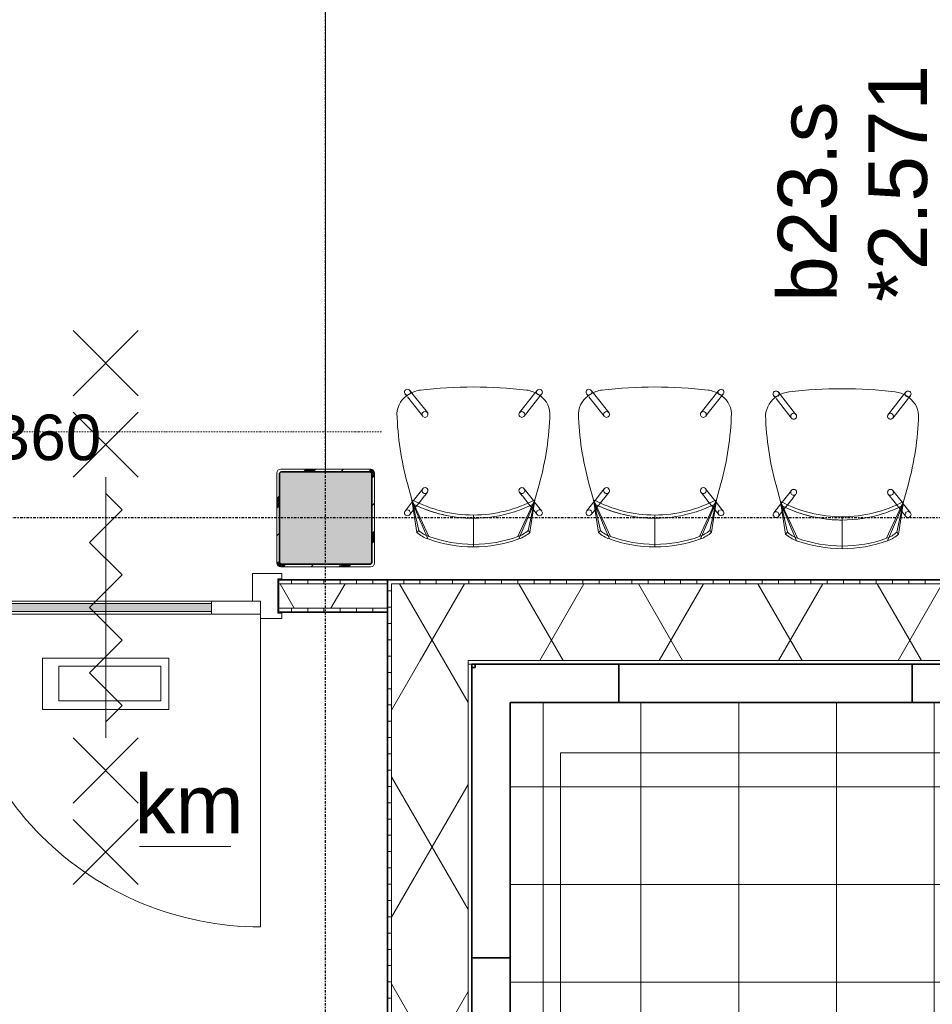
# Model space of a CAD drawing. Header units: millimetres. Extents: x -80560 to 110805, y -11020 to 52719.
# Tile 164 of 182: x 77156 to 79957, y 21107 to 24129. Entities that reach past the tile are written whole.
import ezdxf

# ---------------------------------------------------------------- set-up
doc = ezdxf.new("R2010")
doc.units = ezdxf.units.MM
for name, pattern in [('CENTER2', [20, 8, -4, 4, -4]), ('DASHDOT2', [8, 4, -2, 0, -2]), ('DASHED2', [6, 4, -2]), ('DASHED2-1', [3, 2, -1])]:
    doc.linetypes.add(name, pattern=pattern)
for name, color, linetype, lineweight in [('A-ANNO-NOTE', 131, 'Continuous', 18), ('A-AREA', 32, 'DASHED2', 18), ('A-DETL', 90, 'Continuous', 18), ('A-DETL-GENF', 92, 'Continuous', 18), ('A-DOOR', 31, 'Continuous', 18), ('A-FLOR-OVHD', 1, 'DASHED2-1', 18), ('A-FLOR-PATT', 8, 'Continuous', 18), ('A-GLAZ', 151, 'Continuous', 18), ('A-GLAZ-IDEN', 152, 'Continuous', 18), ('A-WALL', 113, 'Continuous', 35), ('A-WALL-PATT', 111, 'Continuous', 35), ('G-ANNO-TEXT', 231, 'Continuous', 9), ('I-FURN', 30, 'Continuous', 18), ('I-WALL', 2, 'Continuous', 18), ('S-COLS', 52, 'Continuous', 18), ('S-GRID', 1, 'Continuous', 9)]:
    doc.layers.add(name, color=color, linetype=linetype, lineweight=lineweight)
doc.styles.add('Arial', font='arial.ttf', dxfattribs={"height": 180})
doc.styles.add('Arial_1', font='arial.ttf', dxfattribs={"height": 140})
pattern_1 = [(60, (24894.82, 0), (-274.963, 158.75), []), (120, (24894.82, 0), (-274.963, -158.75), [])]
pattern_2 = [(270, (77089.57, 22410.5), (50, 2e-13), [])]

# ---------------------------------------------------------------- blocks, each defined once
blk = doc.blocks.new('19112_SW_LeonardoCollege_R2020_rvt-1-DO_02 tweede verdieping')
at = {"layer": 'S-COLS', "lineweight": 5}
h = blk.add_hatch(dxfattribs=at)
h.set_pattern_fill('FP_164', color=256, style=0, pattern_type=2)
h.set_pattern_definition([(45, (0, 0), (-99.99975, 99.99975), []), (45, (85, 0), (-99.99975, 99.99975), []), (45, (90, 0), (-99.99975, 99.99975), []), (45, (95, 0), (-99.99975, 99.99975), []), (45, (100, 0), (-99.99975, 99.99975), []), (45, (105, 0), (-99.99975, 99.99975), []), (45, (110, 0), (-99.99975, 99.99975), []), (45, (115, 0), (-99.99975, 99.99975), [])])
h.paths.add_polyline_path([(53109.4, 22450), (53338, 22450), (53346.5, 22453.5), (53350, 22462), (53350, 22738), (53346.5, 22746.5), (53338, 22750), (53062, 22750), (53053.5, 22746.5), (53050, 22738), (53050, 22462), (53053.5, 22453.5), (53062, 22450)], flags=0)
h.paths.add_polyline_path([(53334, 22458), (53066, 22458), (53060.3, 22460.3), (53058, 22466), (53058, 22734), (53060.3, 22739.7), (53066, 22742), (53334, 22742), (53339.7, 22739.7), (53342, 22734), (53342, 22466), (53339.7, 22460.3)], flags=0)
blk.add_hatch(color=256, dxfattribs=at).paths.add_polyline_path([(53334, 22458), (53339.7, 22460.3), (53342, 22466), (53342, 22734), (53339.7, 22739.7), (53334, 22742), (53066, 22742), (53060.3, 22739.7), (53058, 22734), (53058, 22466), (53060.3, 22460.3), (53066, 22458), (53109.4, 22458)], flags=0)
at = {"layer": 'S-COLS'}
for p, q in [((53050, 22738), (53050, 22462)), ((53058, 22466), (53058, 22734)), ((53338, 22750), (53062, 22750)), ((53066, 22742), (53334, 22742)), ((53342, 22734), (53342, 22466)), ((53350, 22462), (53350, 22738)), ((53334, 22458), (53066, 22458)), ((53062, 22450), (53338, 22450))]:
    blk.add_line(p, q, dxfattribs=at)
at = {"layer": 'S-COLS', "lineweight": 35}
for p, q in [((53058, 22734), (53058, 22466)), ((53334, 22742), (53066, 22742)), ((53342, 22466), (53342, 22734)), ((53066, 22458), (53334, 22458))]:
    blk.add_line(p, q, dxfattribs=at)
at = {"layer": 'S-COLS'}
for centre, radius, start, end in [((53062, 22738), 12, 90, 180), ((53066, 22734), 8, 90, 180), ((53334, 22734), 8, 0, 90), ((53338, 22738), 12, 0, 90), ((53062, 22462), 12, 180, 270), ((53066, 22466), 8, 180, 270), ((53334, 22466), 8, 270, 0), ((53338, 22462), 12, 270, 0)]:
    blk.add_arc(centre, radius, start, end, dxfattribs=at)
at = {"layer": 'S-COLS', "lineweight": 35}
for centre, start, end in [((53066, 22734), 90, 180), ((53334, 22734), 0, 90), ((53066, 22466), 180, 270), ((53334, 22466), 270, 0)]:
    blk.add_arc(centre, 8, start, end, dxfattribs=at)
blk = doc.blocks.new('32_n3o_deur_dubbel - 90x139_25_K_930x2_2410x2030_60zs_glasdeur _kleefmagneet_-34331232-DO_02 tweede verdieping')
at = {"layer": 'A-GLAZ'}
for p, q in [((-950, 69.5), (-1015, 69.5)), ((-1015, 69.5), (-1015, 52.5)), ((-950, 55.5), (-950, 69.5)), ((1015, 69.5), (950, 69.5)), ((950, 69.5), (950, 55.5)), ((1015, 52.5), (1015, 69.5)), ((-1015, 52.5), (-1003, 52.5)), ((-1003, 52.5), (-1003, -52.5)), ((1003, -52.5), (1003, 52.5)), ((1003, 52.5), (1015, 52.5)), ((-925, -69.5), (-925, 15.5)), ((925, 15.5), (925, -69.5)), ((-1003, -52.5), (-1015, -52.5)), ((-1015, -52.5), (-1015, -69.5)), ((1015, -52.5), (1003, -52.5)), ((1015, -69.5), (1015, -52.5)), ((-1015, -69.5), (-925, -69.5)), ((925, -69.5), (1015, -69.5))]:
    blk.add_line(p, q, dxfattribs=at)
blk = doc.blocks.new('30_n3o_deur_glasstrook - 40mm_draai_60min_zs_RS-33400324-DO_02 tweede verdieping')
at = {"layer": 'A-DOOR'}
blk.add_hatch(color=256, dxfattribs=at).paths.add_polyline_path([(-160, 32), (-800, 32), (-800, 8), (-160, 8)], flags=0)
for p, q in [((-668.8, 175), (-668.8, 333.3)), ((-668.8, 333.3), (-281.2, 333.3)), ((-281.2, 333.3), (-281.2, 175)), ((-643.8, 200), (-643.8, 306.7)), ((-643.8, 306.7), (-331.2, 306.7)), ((-331.2, 306.7), (-331.2, 200)), ((-331.2, 200), (-643.8, 200)), ((-281.2, 175), (-668.8, 175)), ((-800, 40), (-950, 40)), ((-950, 40), (-950, 0)), ((-800, 0), (-800, 40)), ((-800, 40), (-160, 40)), ((-160, 32), (-800, 32)), ((-800, 32), (-800, 8)), ((0, 40), (-160, 40)), ((-160, 40), (-160, 0)), ((-160, 8), (-160, 32)), ((0, 0), (0, 40)), ((-950, 0), (-800, 0)), ((-800, 8), (-160, 8)), ((-160, 0), (-800, 0)), ((-160, 0), (0, 0))]:
    blk.add_line(p, q, dxfattribs=at)
blk = doc.blocks.new('00_n3o_symbool_swingangle - std-33400336-DO_02 tweede verdieping')
at = {"layer": 'A-DOOR'}
blk.add_line((-415, 10), (-415, 960), dxfattribs=at)
blk.add_arc((-415, 10), 950, 360, 90, dxfattribs=at)
blk = doc.blocks.new('82_EHA_Onderwijs stoel - 1200x600 mm-30219646-DO_02 tweede verdieping')
at = {"layer": 'I-FURN'}
for p, q in [((-5854.9, 11188.7), (-5861.1, 11193.2)), ((-5801.4, 11149.4), (-5854, 11188)), ((-5536, 11183.9), (-5586.6, 11195.9)), ((-5586.6, 11195.9), (-5536, 11183.9)), ((-5421.4, 11135.8), (-5536, 11183.9)), ((-5441.1, 11166.3), (-5536, 11183.9)), ((-5536, 11183.9), (-5522.8, 11180.8)), ((-5435.7, 11172.1), (-5536, 11183.9)), ((-5522.8, 11180.8), (-5536, 11183.9)), ((-5536, 11183.9), (-5528.9, 11182.2)), ((-5531.7, 11180.8), (-5533.7, 11179.1)), ((-5502.2, 11205.9), (-5529, 11183.1)), ((-5528.9, 11182.2), (-5522.8, 11180.8)), ((-5522.8, 11180.8), (-5413.9, 11138.8)), ((-5504.6, 11180.2), (-5490.5, 11192.2)), ((-5871.7, 11178.7), (-5863.8, 11172.9)), ((-5862.9, 11172.2), (-5812.1, 11134.9)), ((-5558.6, 11158), (-5568.6, 11149.5)), ((-5533.7, 11179.1), (-5558.6, 11158)), ((-5546.3, 11144.9), (-5525.8, 11162.2)), ((-5525.8, 11162.2), (-5517.6, 11169.2)), ((-5516.6, 11170), (-5504.6, 11180.2)), ((-5435.7, 11172.1), (-5441.1, 11166.3)), ((-5812.1, 11134.9), (-5801.5, 11127.2)), ((-5790.8, 11141.7), (-5801.4, 11149.4)), ((-5557, 11135.8), (-5547, 11144.3)), ((-5392.4, 11000), (-5482.4, 10996.8)), ((-5384.4, 11000.3), (-5472.4, 10997.2)), ((-5536.4, 10845.2), (-5547, 10852.9)), ((-5522.7, 10806.4), (-5411.7, 10862.4)), ((-5404.1, 10860), (-5509.7, 10810.4)), ((-5801.5, 10835.8), (-5849.6, 10795)), ((-5837.8, 10781.4), (-5789.8, 10822.1)), ((-5791.5, 10844.3), (-5801.5, 10835.8)), ((-5789.8, 10822.1), (-5779.8, 10830.6)), ((-5557.6, 10838.4), (-5547, 10830.7)), ((-5547, 10830.7), (-5520.8, 10811.4)), ((-5514, 10828.8), (-5535.7, 10844.6)), ((-5429, 10831), (-5522.7, 10806.4)), ((-5522.7, 10806.4), (-5423.2, 10825.5)), ((-5505.4, 10822.4), (-5514, 10828.8)), ((-5491.7, 10812.4), (-5505.4, 10822.4)), ((-5429, 10831), (-5423.2, 10825.5)), ((-5850.4, 10794.3), (-5857.9, 10787.9)), ((-5572.3, 10790.9), (-5522.7, 10806.4)), ((-5522.7, 10806.4), (-5572.3, 10790.9)), ((-5509.7, 10810.4), (-5522.7, 10806.4)), ((-5522.7, 10806.4), (-5509.7, 10810.4)), ((-5513.2, 10809.4), (-5522.7, 10806.4)), ((-5520.8, 10811.4), (-5518.3, 10809.6)), ((-5515.8, 10807.7), (-5487.4, 10786.9)), ((-5509.7, 10810.4), (-5513.2, 10809.4)), ((-5476.7, 10801.4), (-5491.7, 10812.4)), ((-5846.3, 10774.2), (-5840.4, 10779.1))]:
    blk.add_line(p, q, dxfattribs=at)
for centre, radius, start, end in [((-5795.5, 11148.2), 72.5, 95.1885, 152.8598), ((-5795.5, 11148.2), 72.5, 95.1885, 152.8598), ((-5796.1, 10311.6), 908.8, 76.6736, 90.3752), ((-5796.1, 10311.6), 908.8, 76.6736, 90.3752), ((-5866.4, 11186), 9, 92.0242, 233.7337), ((-5790, 11139.1), 81.7, 148.9461, 175.1022), ((-5790, 11139.1), 81.7, 148.9461, 175.1022), ((-5866.4, 11186), 9, 32.7552, 92.0242), ((-5866.4, 11186), 9, 322.5662, 332.0242), ((-5866.4, 11186), 9, 21.0014, 32.0242), ((-5866.4, 11186), 9, 343.2677, 17.36), ((-5892.5, 10980.5), 410.4, 2.2826, 29.7146), ((-5496.4, 11199), 9, 166.8445, 205.867), ((-5496.4, 11199), 9, 152.0242, 163.0469), ((-5496.4, 11199), 9, 92.0242, 150.4974), ((-5496.4, 11199), 9, 221.4821, 270.4473), ((-5496.4, 11199), 9, 310.3146, 92.0242), ((-5496.4, 11199), 9, 279.4275, 302.8233), ((-5866.4, 11186), 9, 241.245, 272.0242), ((-5866.4, 11186), 9, 272.2401, 318.3719), ((-5562.8, 11142.7), 9, 92.0242, 272.0242), ((-5562.8, 11142.7), 9, 272.0242, 92.0242), ((-5892.5, 10980.5), 420.4, 19.8763, 28.3112), ((-5892.5, 10980.5), 420.4, 19.8763, 28.3112), ((-5892.5, 10980.5), 420.4, 19.8763, 28.3112), ((-5507.7, 11101.4), 93, 21.7657, 44.2826), ((-5507.7, 11101.4), 101, 21.7657, 44.4999), ((-4568.6, 11034.4), 1307.6, 175.1022, 182.2565), ((-4568.6, 11034.4), 1307.6, 175.1022, 182.2565), ((-5796.2, 11134.4), 9, 92.0242, 272.0242), ((-5796.2, 11134.4), 9, 272.0242, 92.0242), ((-5892.5, 10980.5), 420.4, 2.2764, 19.7287), ((-5892.5, 10980.5), 420.4, 2.2764, 19.7287), ((-5892.5, 10980.5), 420.4, 2.2764, 19.7287), ((-5802.5, 10983.7), 410.4, 2.2826, 21.7657), ((-5802.5, 10983.7), 418.4, 2.2776, 21.7657), ((-5802.7, 10987.4), 410.4, 342.2826, 1.7657), ((-5802.7, 10987.4), 418.4, 342.2826, 1.7707), ((-4568.2, 11023.8), 1307.6, 181.7918, 188.9461), ((-4568.2, 11023.8), 1307.6, 181.7918, 188.9461), ((-5892.6, 10984.2), 410.4, 334.3338, 1.7657), ((-5892.6, 10984.2), 420.4, 335.7399, 1.7719), ((-5892.6, 10984.2), 420.4, 353.4896, 1.7719), ((-5892.6, 10984.2), 420.4, 353.4896, 1.7719), ((-5892.6, 10984.2), 420.4, 335.7399, 353.4837), ((-5892.6, 10984.2), 420.4, 335.7399, 353.4837), ((-5552.3, 10845.7), 9, 92.0242, 272.0242), ((-5552.3, 10845.7), 9, 272.0242, 92.0242), ((-5500.3, 10890.7), 93, 320.0018, 342.2826), ((-5500.3, 10890.7), 101, 319.7657, 342.2826), ((-5779.2, 10833.2), 81.7, 188.9461, 215.1022), ((-5779.2, 10833.2), 81.7, 188.9461, 215.1022), ((-5785.7, 10837.4), 9, 92.0242, 272.0242), ((-5785.7, 10837.4), 9, 272.0242, 92.0242), ((-5852.1, 10781), 9, 130.3146, 272.0242), ((-5852.1, 10781), 9, 99.4275, 122.8233), ((-5852.1, 10781), 9, 45.6764, 90.4473), ((-5843.7, 11658.2), 908.8, 273.6731, 287.3747), ((-5843.7, 11658.2), 908.8, 273.6731, 287.3747), ((-5482, 10794.1), 9, 158.1814, 197.36), ((-5482, 10794.1), 9, 201.0014, 213.6057), ((-5482, 10794.1), 9, 92.2401, 152.0242), ((-5482, 10794.1), 9, 213.6057, 272.0242), ((-5482, 10794.1), 9, 61.245, 92.0242), ((-5482, 10794.1), 9, 272.0242, 53.7337), ((-5852.1, 10781), 9, 272.0242, 330.4427), ((-5784, 10823.7), 72.5, 211.1885, 268.8598), ((-5784, 10823.7), 72.5, 211.1885, 268.8598), ((-5852.1, 10781), 9, 330.4427, 343.0469), ((-5852.1, 10781), 9, 346.8445, 20.7806)]:
    blk.add_arc(centre, radius, start, end, dxfattribs=at)
blk = doc.blocks.new('82_EHA_Onderwijs stoel - 1200x600 mm-V437-DO_02 tweede verdieping')
at = {"layer": 'I-FURN'}
for p, q in [((-5854.9, 11188.7), (-5861.1, 11193.2)), ((-5801.4, 11149.4), (-5854, 11188)), ((-5536, 11183.9), (-5586.6, 11195.9)), ((-5586.6, 11195.9), (-5536, 11183.9)), ((-5421.4, 11135.8), (-5536, 11183.9)), ((-5441.1, 11166.3), (-5536, 11183.9)), ((-5536, 11183.9), (-5522.8, 11180.8)), ((-5435.7, 11172.1), (-5536, 11183.9)), ((-5522.8, 11180.8), (-5536, 11183.9)), ((-5536, 11183.9), (-5528.9, 11182.2)), ((-5531.7, 11180.8), (-5533.7, 11179.1)), ((-5502.2, 11205.9), (-5529, 11183.1)), ((-5528.9, 11182.2), (-5522.8, 11180.8)), ((-5522.8, 11180.8), (-5465.5, 11158.7)), ((-5504.6, 11180.2), (-5490.5, 11192.2)), ((-5871.7, 11178.7), (-5863.8, 11172.9)), ((-5862.9, 11172.2), (-5812.1, 11134.9)), ((-5558.6, 11158), (-5568.6, 11149.5)), ((-5533.7, 11179.1), (-5558.6, 11158)), ((-5546.3, 11144.9), (-5525.8, 11162.2)), ((-5525.8, 11162.2), (-5517.6, 11169.2)), ((-5516.6, 11170), (-5504.6, 11180.2)), ((-5464.9, 11158.5), (-5413.9, 11138.8)), ((-5435.7, 11172.1), (-5441.1, 11166.3)), ((-5812.1, 11134.9), (-5801.5, 11127.2)), ((-5790.8, 11141.7), (-5801.4, 11149.4)), ((-5557, 11135.8), (-5547, 11144.3)), ((-5392.4, 11000), (-5482.4, 10996.8)), ((-5384.4, 11000.3), (-5472.4, 10997.2)), ((-5536.4, 10845.2), (-5547, 10852.9)), ((-5522.7, 10806.4), (-5411.7, 10862.4)), ((-5404.1, 10860), (-5453.3, 10836.9)), ((-5801.5, 10835.8), (-5849.6, 10795)), ((-5837.8, 10781.4), (-5789.8, 10822.1)), ((-5791.5, 10844.3), (-5801.5, 10835.8)), ((-5789.8, 10822.1), (-5779.8, 10830.6)), ((-5557.6, 10838.4), (-5547, 10830.7)), ((-5547, 10830.7), (-5520.8, 10811.4)), ((-5514, 10828.8), (-5535.7, 10844.6)), ((-5429, 10831), (-5522.7, 10806.4)), ((-5522.7, 10806.4), (-5423.2, 10825.5)), ((-5505.4, 10822.4), (-5514, 10828.8)), ((-5454.1, 10836.5), (-5509.7, 10810.4)), ((-5491.7, 10812.4), (-5505.4, 10822.4)), ((-5429, 10831), (-5423.2, 10825.5)), ((-5850.4, 10794.3), (-5857.9, 10787.9)), ((-5572.3, 10790.9), (-5522.7, 10806.4)), ((-5522.7, 10806.4), (-5572.3, 10790.9)), ((-5509.7, 10810.4), (-5522.7, 10806.4)), ((-5522.7, 10806.4), (-5509.7, 10810.4)), ((-5513.2, 10809.4), (-5522.7, 10806.4)), ((-5520.8, 10811.4), (-5518.3, 10809.6)), ((-5515.8, 10807.7), (-5487.4, 10786.9)), ((-5509.7, 10810.4), (-5513.2, 10809.4)), ((-5476.7, 10801.4), (-5491.7, 10812.4)), ((-5846.3, 10774.2), (-5840.4, 10779.1))]:
    blk.add_line(p, q, dxfattribs=at)
for centre, radius, start, end in [((-5795.5, 11148.2), 72.5, 95.1885, 152.8598), ((-5795.5, 11148.2), 72.5, 95.1885, 152.8598), ((-5796.1, 10311.6), 908.8, 76.6736, 90.3752), ((-5796.1, 10311.6), 908.8, 76.6736, 90.3752), ((-5866.4, 11186), 9, 92.0242, 233.7337), ((-5790, 11139.1), 81.7, 148.9461, 175.1022), ((-5790, 11139.1), 81.7, 148.9461, 175.1022), ((-5866.4, 11186), 9, 32.7552, 92.0242), ((-5866.4, 11186), 9, 322.5662, 332.0242), ((-5866.4, 11186), 9, 21.0014, 32.0242), ((-5866.4, 11186), 9, 343.2677, 17.36), ((-5892.5, 10980.5), 410.4, 2.2826, 29.7146), ((-5496.4, 11199), 9, 166.8445, 205.867), ((-5496.4, 11199), 9, 152.0242, 163.0469), ((-5496.4, 11199), 9, 92.0242, 150.4974), ((-5496.4, 11199), 9, 221.4821, 270.4473), ((-5496.4, 11199), 9, 310.3146, 92.0242), ((-5496.4, 11199), 9, 279.4275, 302.8233), ((-5866.4, 11186), 9, 241.245, 272.0242), ((-5866.4, 11186), 9, 272.2401, 318.3719), ((-5562.8, 11142.7), 9, 92.0242, 272.0242), ((-5562.8, 11142.7), 9, 272.0242, 92.0242), ((-5892.5, 10980.5), 420.4, 19.8763, 28.3112), ((-5892.5, 10980.5), 420.4, 19.8763, 28.3112), ((-5892.5, 10980.5), 420.4, 19.8763, 28.3112), ((-5507.7, 11101.4), 93, 21.7657, 44.2826), ((-5507.7, 11101.4), 101, 21.7657, 44.4999), ((-4568.6, 11034.4), 1307.6, 175.1022, 182.2565), ((-4568.6, 11034.4), 1307.6, 175.1022, 182.2565), ((-5796.2, 11134.4), 9, 92.0242, 272.0242), ((-5796.2, 11134.4), 9, 272.0242, 92.0242), ((-5892.5, 10980.5), 420.4, 2.2764, 19.7287), ((-5892.5, 10980.5), 420.4, 2.2764, 19.7287), ((-5892.5, 10980.5), 420.4, 2.2764, 19.7287), ((-5802.5, 10983.7), 410.4, 2.2826, 21.7657), ((-5802.5, 10983.7), 418.4, 2.2776, 21.7657), ((-5802.7, 10987.4), 410.4, 342.2826, 1.7657), ((-5802.7, 10987.4), 418.4, 342.2826, 1.7707), ((-4568.2, 11023.8), 1307.6, 181.7918, 188.9461), ((-4568.2, 11023.8), 1307.6, 181.7918, 188.9461), ((-5892.6, 10984.2), 410.4, 334.3338, 1.7657), ((-5892.6, 10984.2), 420.4, 335.7399, 1.7719), ((-5892.6, 10984.2), 420.4, 353.4896, 1.7719), ((-5892.6, 10984.2), 420.4, 353.4896, 1.7719), ((-5892.6, 10984.2), 420.4, 335.7399, 353.4837), ((-5892.6, 10984.2), 420.4, 335.7399, 353.4837), ((-5552.3, 10845.7), 9, 92.0242, 272.0242), ((-5552.3, 10845.7), 9, 272.0242, 92.0242), ((-5500.3, 10890.7), 93, 320.0018, 342.2826), ((-5500.3, 10890.7), 101, 319.7657, 342.2826), ((-5779.2, 10833.2), 81.7, 188.9461, 215.1022), ((-5779.2, 10833.2), 81.7, 188.9461, 215.1022), ((-5785.7, 10837.4), 9, 92.0242, 272.0242), ((-5785.7, 10837.4), 9, 272.0242, 92.0242), ((-5852.1, 10781), 9, 130.3146, 272.0242), ((-5852.1, 10781), 9, 99.4275, 122.8233), ((-5852.1, 10781), 9, 45.6764, 90.4473), ((-5843.7, 11658.2), 908.8, 273.6731, 287.3747), ((-5843.7, 11658.2), 908.8, 273.6731, 287.3747), ((-5482, 10794.1), 9, 158.1814, 197.36), ((-5482, 10794.1), 9, 201.0014, 212.0242), ((-5482, 10794.1), 9, 92.2401, 152.0242), ((-5482, 10794.1), 9, 212.7552, 272.0242), ((-5482, 10794.1), 9, 61.245, 92.0242), ((-5482, 10794.1), 9, 272.0242, 53.7337), ((-5852.1, 10781), 9, 272.0242, 330.4974), ((-5784, 10823.7), 72.5, 211.1885, 268.8598), ((-5784, 10823.7), 72.5, 211.1885, 268.8598), ((-5852.1, 10781), 9, 332.0242, 343.0469), ((-5852.1, 10781), 9, 346.8445, 20.7806)]:
    blk.add_arc(centre, radius, start, end, dxfattribs=at)
blk = doc.blocks.new('01_n3o_symbool_lijn_met_tekst - brandwerend_B60-31858809-DO_02 tweede verdieping')
at = {"layer": 'A-DETL-GENF', "color": 3, "linetype": 'DASHDOT2'}
blk.add_line((0, 0), (2160, 0), dxfattribs=at)

msp = doc.modelspace()

# ---------------------------------------------------------------- hatches: boundary and pattern name
at = {"layer": 'A-FLOR-PATT'}
h = msp.add_hatch(dxfattribs=at)
h.set_pattern_fill('FP_188', color=256, style=0, pattern_type=2)
h.set_pattern_definition([(270, (83862.32, 22675), (300, 2e-14), []), (0, (83862.32, 22675), (0, 300), [])])
h.paths.add_polyline_path([(88282.7, 9981), (89063.8, 9981), (89063.8, 35369), (84060.8, 35369), (84060.8, 22034), (81863.1, 22034), (81863.1, 22019), (81798.1, 22019), (81798.1, 22034), (81005.6, 22034), (81005.6, 22018.5), (81022.6, 22018.5), (81022.6, 22012.5), (81867.6, 22012.5), (81867.6, 21972.5), (81022.6, 21972.5), (81022.6, 21966.5), (81005.6, 21966.5), (81004.5, 21919.8), (81003.3, 21916.8), (80997.6, 21914.7), (80993.6, 21915.5), (80989.9, 21920.4), (80989.6, 21926.5), (80989.6, 21966.5), (80972.6, 21967.3), (80972.6, 21972.5), (80937.6, 21973), (80937.6, 22012.5), (80953.4, 22012.5), (80946.3, 22014.7), (80943.2, 22020.5), (80944.1, 22026.2), (80947.6, 22027.1), (80947.6, 22031), (80933.1, 22031), (80933.1, 21951), (80947.6, 21951), (80947.4, 21955), (80944.1, 21955.8), (80943.2, 21961.5), (80947.6, 21967.7), (80955, 21969.7), (80959.5, 21967.3), (80959.6, 21964.5), (80961.1, 21964.5), (80961.1, 21949.5), (80896.1, 21949.5), (80895.4, 22034), (78660.8, 22034), (78660.8, 9981), (87989.1, 9981)], flags=0)
h.paths.add_polyline_path([(87548.5, 10147.5), (78735.8, 10148.4), (78735.8, 10152.5), (88892.3, 10152.5), (88892.3, 35197.5), (84135.8, 35198.2), (84135.8, 35202.5), (88897.3, 35201.8), (88896.6, 10147.5), (87695.4, 10147.5)], flags=0)
h.paths.add_polyline_path([(81003.3, 21928.1), (80999.7, 21930.2), (81001.6, 21928.8)], flags=0)
h.paths.add_polyline_path([(80959.6, 21951), (80958.6, 21956.5), (80958, 21956.6), (80958, 21963.3), (80955.8, 21954.8), (80957.3, 21954.5), (80958.6, 21951)], flags=0)
h.paths.add_polyline_path([(80931.6, 21952.5), (80931.6, 22029.5), (80897.6, 22029.5), (80897.6, 21952.5)], flags=0)
h.paths.add_polyline_path([(80959.6, 22012.5), (80972.6, 22012.5), (80972.6, 22018.5), (80989.6, 22018.5), (80989.6, 22034), (80961.1, 22034), (80961.1, 22032.5), (80955.3, 22026.2), (80959.6, 22014.4), (80955.3, 22012.5), (80959.6, 22012.5)], flags=0)
h.paths.add_polyline_path([(80958, 22019.5), (80958.6, 22027.5), (80959.6, 22027.5), (80961.1, 22031), (80961.1, 22019.5), (80958.6, 22019.5)], flags=0)
h.paths.add_polyline_path([(81821.9, 22020.5), (81861.6, 22020.5), (81861.6, 22032.5), (81856.1, 22032.5), (81856.1, 22034), (81799.6, 22034), (81799.6, 22020.5)], flags=0)
at = {"layer": 'A-WALL-PATT', "lineweight": 18}
h = msp.add_hatch(dxfattribs=at)
h.set_pattern_fill('FP_2', color=256, style=0, pattern_type=2)
h.set_pattern_definition(pattern_1)
h.paths.add_polyline_path([(78004.2, 22323), (78284.3, 22323), (78284.3, 22398), (77949.8, 22398), (77949.8, 22323)], flags=0)
h.paths.add_polyline_path([(75939.8, 22323), (75939.8, 22398), (75882.3, 22398), (75882.3, 22323), (75894.8, 22323)], flags=0)
h = msp.add_hatch(dxfattribs=at)
h.set_pattern_fill('FP_100', color=256, angle=-270, style=0, pattern_type=2)
h.set_pattern_definition(pattern_2)
h.paths.add_polyline_path([(78284.3, 22398), (78284.3, 22410.5), (77949.8, 22410.5), (77949.8, 22398), (78004.2, 22398)], flags=0)
h.paths.add_polyline_path([(75894.8, 22398), (75939.8, 22398), (75939.8, 22410.5), (75894.8, 22410.5)], flags=0)
h = msp.add_hatch(dxfattribs=at)
h.set_pattern_fill('FP_75', color=256, angle=90, style=0, pattern_type=2)
h.set_pattern_definition([(90, (80984.32, 22151), (-50, -2e-13), [])])
h.paths.add_polyline_path([(83684.3, 22398), (83684.3, 22410.5), (80132.3, 22410.5), (80132.3, 22398), (83584, 22398)], flags=0)
h.paths.add_polyline_path([(79178.9, 22398), (80057.3, 22398), (80057.3, 22410.5), (78284.3, 22410.5), (78284.3, 22398), (78885.2, 22398)], flags=0)
h = msp.add_hatch(dxfattribs=at)
h.set_pattern_fill('FP_78', color=256, angle=90, style=0, pattern_type=2)
h.set_pattern_definition([(180, (78543.82, 15926), (7e-14, -50), [])])
h.paths.add_polyline_path([(78296.8, 9948), (78296.8, 11827), (78284.3, 11827), (78284.3, 9948)], flags=0)
h.paths.add_polyline_path([(78296.8, 13573), (78296.8, 14077), (78284.3, 14077), (78284.3, 13573)], flags=0)
h.paths.add_polyline_path([(78284.3, 16723), (78296.8, 16723), (78296.8, 17725), (78284.3, 17725), (78284.3, 17587.4)], flags=0)
h.paths.add_polyline_path([(78284.3, 17800), (78296.8, 17800), (78296.8, 18062.5), (78284.3, 18062.5), (78284.3, 17920.7)], flags=0)
h.paths.add_polyline_path([(78296.8, 18137.5), (78296.8, 18577), (78284.3, 18577), (78284.3, 18137.5)], flags=0)
h.paths.add_polyline_path([(78284.3, 20323), (78296.8, 20323), (78296.8, 22398), (78284.3, 22398), (78284.3, 21586.6)], flags=0)
h = msp.add_hatch(dxfattribs=at)
h.set_pattern_fill('FP_2', color=256, style=0, pattern_type=2)
h.set_pattern_definition(pattern_1)
h.paths.add_polyline_path([(83696.8, 22163), (83696.8, 22398), (78296.8, 22398), (78297.9, 22163), (83684.3, 22163)], flags=0)
h = msp.add_hatch(dxfattribs=at)
h.set_pattern_fill('FP_100', color=256, angle=-270, style=0, pattern_type=2)
h.set_pattern_definition(pattern_2)
h.paths.add_polyline_path([(78004.2, 22310.5), (78284.3, 22310.5), (78284.3, 22323), (77949.8, 22323), (77949.8, 22310.5)], flags=0)
h.paths.add_polyline_path([(75894.8, 22310.5), (75939.8, 22310.5), (75939.8, 22323), (75894.8, 22323)], flags=0)
h = msp.add_hatch(dxfattribs=at)
h.set_pattern_fill('FP_2', color=256, style=0, pattern_type=2)
h.set_pattern_definition(pattern_1)
h.paths.add_polyline_path([(78297.9, 9713), (78531.8, 9713), (78531.8, 11789), (78296.8, 11789), (78296.8, 9713)], flags=0)
h.paths.add_polyline_path([(78531.8, 13611), (78531.8, 14039), (78296.8, 14039), (78297.9, 13611)], flags=0)
h.paths.add_polyline_path([(78296.8, 16761), (78531.8, 16761), (78531.8, 18539), (78296.8, 18539), (78296.8, 17587.4)], flags=0)
h.paths.add_polyline_path([(78296.8, 20361), (78531.8, 20361), (78531.8, 22163), (78296.8, 22163), (78296.8, 21586.6)], flags=0)
h = msp.add_hatch(dxfattribs=at)
h.set_pattern_fill('FP_76', color=256, style=0, pattern_type=2)
h.set_pattern_definition([(2e-13, (80984.32, 22151), (-2e-13, 50), [])])
h.paths.add_polyline_path([(83931.8, 22151), (83931.8, 22163), (78531.8, 22163), (78531.8, 22151), (83696.8, 22151)], flags=0)
h = msp.add_hatch(dxfattribs=at)
h.set_pattern_fill('FP_77', color=256, style=0, pattern_type=2)
h.set_pattern_definition([(90, (78543.82, 15926), (-50, -7e-14), [])])
h.paths.add_polyline_path([(78543.8, 9701), (78543.8, 11827), (78531.8, 11827), (78531.8, 9701)], flags=0)
h.paths.add_polyline_path([(78531.8, 13573), (78543.8, 13573), (78543.8, 14077), (78531.8, 14077), (78531.8, 13588.2)], flags=0)
h.paths.add_polyline_path([(78531.8, 16723), (78543.8, 16723), (78543.8, 18577), (78531.8, 18577), (78531.8, 16761)], flags=0)
h.paths.add_polyline_path([(78543.8, 20323), (78543.8, 22151), (78531.8, 22151), (78531.8, 20323)], flags=0)

# ---------------------------------------------------------------- linework, layer by layer
at = {"layer": 'A-ANNO-NOTE', "lineweight": 9}
for p, q in [((77519.8, 23175), (77319.8, 22975)), ((77319.8, 23175), (77519.8, 22975)), ((77519.8, 22925), (77319.8, 22725)), ((77319.8, 22925), (77519.8, 22725)), ((77419.8, 22725), (77419.8, 21925)), ((77419.8, 22725), (77419.8, 21925)), ((77469.9, 22625.3), (77419.8, 22675.3)), ((77369.8, 22525.2), (77469.9, 22625.3)), ((77469.9, 22425.1), (77369.8, 22525.2)), ((77369.8, 22325), (77469.9, 22425.1)), ((77369.8, 22325), (77469.9, 22224.9)), ((77469.9, 22224.9), (77369.8, 22124.8)), ((77369.8, 22124.8), (77469.9, 22024.7)), ((77469.9, 22024.7), (77419.8, 21974.7)), ((77519.8, 21725), (77319.8, 21925)), ((77319.8, 21725), (77519.8, 21925)), ((77519.8, 21475), (77319.8, 21675)), ((77319.8, 21475), (77519.8, 21675))]:
    msp.add_line(p, q, dxfattribs=at)
at = {"layer": 'A-AREA', "linetype": 'DASHED2-1'}
msp.add_line((78094.8, 26450), (78094.8, 22750), dxfattribs=at)
at = {"layer": 'A-DETL'}
msp.add_line((77523.4, 21591.6), (77803.4, 21591.6), dxfattribs=at)
at = {"layer": 'A-FLOR-OVHD'}
for q in [(84215.8, 21879), (78815.8, 9429)]:
    msp.add_line((78815.8, 21879), q, dxfattribs=at)
at = {"layer": 'A-WALL', "lineweight": 18}
for p, q in [((78284.3, 22398), (77949.8, 22398)), ((83696.8, 22398), (78296.8, 22398)), ((78296.8, 20361), (78296.8, 22398)), ((78284.3, 22323), (77949.8, 22323)), ((78531.8, 22163), (83931.8, 22163)), ((78531.8, 20361), (78531.8, 22163))]:
    msp.add_line(p, q, dxfattribs=at)
at = {"layer": 'A-WALL'}
for p, q in [((80044.8, 22410.5), (78284.3, 22410.5)), ((78284.3, 22310.5), (78284.3, 20323)), ((78543.8, 20323), (78543.8, 22151)), ((83943.8, 22151), (78543.8, 22151)), ((78553.8, 22151), (78553.8, 22141)), ((78994.8, 22034), (78994.8, 22151)), ((79894.8, 22034), (79894.8, 22151)), ((78553.8, 22141), (78543.8, 22141)), ((78660.8, 20350), (78660.8, 22034)), ((78660.8, 22034), (80936.6, 22034)), ((78543.8, 21250), (78660.8, 21250))]:
    msp.add_line(p, q, dxfattribs=at)
at = {"layer": 'I-WALL', "lineweight": 35}
for p, q in [((78284.3, 22410.5), (77949.8, 22410.5)), ((77949.8, 22410.5), (77949.8, 22310.5)), ((78284.3, 22310.5), (78284.3, 22410.5)), ((77949.8, 22310.5), (78284.3, 22310.5))]:
    msp.add_line(p, q, dxfattribs=at)
at = {"layer": 'S-GRID', "linetype": 'CENTER2', "lineweight": 25}
for p, q in [((78094.8, 4383.3), (78094.8, 52119.1)), ((110204.9, 22600), (29945.3, 22600))]:
    msp.add_line(p, q, dxfattribs=at)

# ---------------------------------------------------------------- block references
at = {"color": 250, "lineweight": 5}
msp.add_blockref('19112_SW_LeonardoCollege_R2020_rvt-1-DO_02 tweede verdieping', (24894.8, 0), dxfattribs=at)
at = {"layer": 'A-DETL-GENF', "color": 3, "linetype": 'DASHDOT2'}
msp.add_blockref('01_n3o_symbool_lijn_met_tekst - brandwerend_B60-31858809-DO_02 tweede verdieping', (76107.3, 22864.5), dxfattribs=at)
at = {"layer": 'A-DOOR', "rotation": 180}
for name, p in [('30_n3o_deur_glasstrook - 40mm_draai_60min_zs_RS-33400324-DO_02 tweede verdieping', (76944.8, 22345)), ('00_n3o_symbool_swingangle - std-33400336-DO_02 tweede verdieping', (77479.8, 22305))]:
    msp.add_blockref(name, p, dxfattribs=at)
at = {"layer": 'A-GLAZ', "rotation": 180}
msp.add_blockref('32_n3o_deur_dubbel - 90x139_25_K_930x2_2410x2030_60zs_glasdeur _kleefmagneet_-34331232-DO_02 tweede verdieping', (76944.8, 22360.5), dxfattribs=at)
at = {"layer": 'I-FURN', "rotation": 267.9758399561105}
for name, p in [('82_EHA_Onderwijs stoel - 1200x600 mm-V437-DO_02 tweede verdieping', (67364.8, 17518.4)), ('82_EHA_Onderwijs stoel - 1200x600 mm-V437-DO_02 tweede verdieping', (67921.9, 17518.4)), ('82_EHA_Onderwijs stoel - 1200x600 mm-30219646-DO_02 tweede verdieping', (68496.2, 17513))]:
    msp.add_blockref(name, p, dxfattribs=at)

# ---------------------------------------------------------------- texts
at = {"layer": 'A-ANNO-NOTE', "color": 3, "linetype": 'DASHDOT2', "insert": (77058.1, 22917.3), "char_height": 140, "width": 408.861, "attachment_point": 1, "style": 'Arial_1'}
msp.add_mtext('B60', dxfattribs=at)
at = {"layer": 'A-GLAZ-IDEN', "lineweight": 9, "char_height": 180, "attachment_point": 1, "rotation": 90, "style": 'Arial'}
for s, insert, width in [('*2.571', (79760.5, 23263.3), 865.822), ('b23.s', (79482.7, 23263.3), 729.536)]:
    msp.add_mtext(s, dxfattribs=dict(at, insert=insert, width=width))
at = {"layer": 'G-ANNO-TEXT', "color": 7, "insert": (77508.2, 21811.7), "char_height": 180, "width": 400.844, "attachment_point": 1, "style": 'Arial'}
msp.add_mtext('km', dxfattribs=at)

doc.saveas('drawing.dxf')
